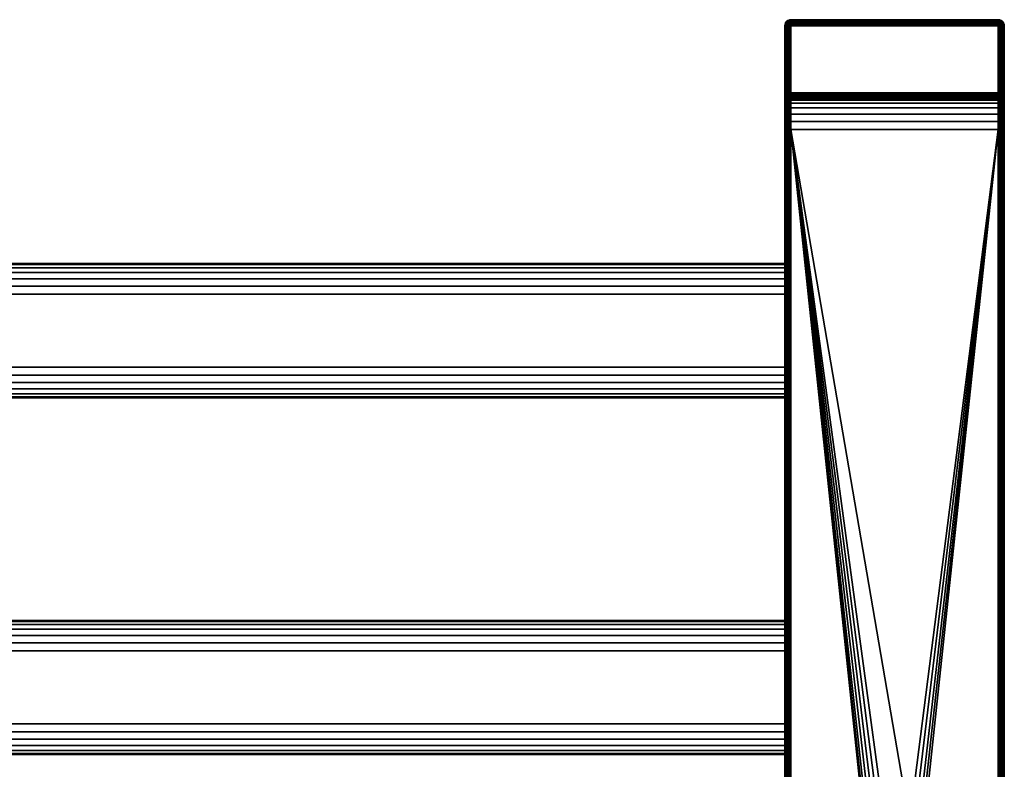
# Model space of a CAD drawing. Header units: millimetres. Extents: x -18 to 628, y -243 to 0.
# Tile 10 of 10: x 466 to 628, y -123 to 0. Entities that reach past the tile are written whole.
import ezdxf

# ---------------------------------------------------------------- set-up
doc = ezdxf.new("R2010")
doc.units = ezdxf.units.MM
doc.layers.add('P-SANR-FIXT', color=6, linetype='Continuous', lineweight=30)

# ---------------------------------------------------------------- blocks, each defined once
blk = doc.blocks.new('FamilyGeomCombination_347448-_3D_')
at = {"layer": 'P-SANR-FIXT'}
mesh = blk.add_polyface(dxfattribs=at)
corners = [(593, 0, 1100), (627, 0, 1100), (627, 0, 1051), (593, 0, 1051)]
mesh.append_faces([[corners[k] for k in face] for face in [(0, 1, 2, 3)]])
mesh = blk.add_polyface(dxfattribs=at)
corners = [(593, -236.5, 1100), (627, -236.5, 1100), (627, 0, 1100), (593, 0, 1100)]
mesh.append_faces([[corners[k] for k in face] for face in [(0, 1, 2, 3)]])
mesh = blk.add_polyface(dxfattribs=at)
corners = [(628, -1, 1051), (627.97, -0.74, 1051), (627.87, -0.5, 1051), (627.71, -0.29, 1051), (627.5, -0.13, 1051), (627.26, -0.03, 1051), (627, 0, 1051), (627, 0, 1100), (627.26, -0.03, 1099.97), (627.5, -0.13, 1099.87), (627.71, -0.29, 1099.71), (627.87, -0.5, 1099.5), (627.97, -0.74, 1099.26), (628, -1, 1099)]
mesh.append_faces([[corners[k] for k in face] for face in [(8, 5, 6, 7)]], dxfattribs={"vtx0": -1})
mesh.append_faces([[corners[k] for k in face] for face in [(12, 1, 2, 11), (11, 2, 3, 10), (9, 4, 5, 8), (4, 9, 10, 3)]], dxfattribs={"vtx0": -1, "vtx2": -1})
mesh.append_faces([[corners[k] for k in face] for face in [(13, 0, 1, 12)]], dxfattribs={"vtx2": -1})
mesh = blk.add_polyface(dxfattribs=at)
corners = [(593, 0, 1051), (592.74, -0.03, 1051), (592.5, -0.13, 1051), (592.29, -0.29, 1051), (592.13, -0.5, 1051), (592.03, -0.74, 1051), (592, -1, 1051), (592, -1, 1099), (592.03, -0.74, 1099.26), (592.13, -0.5, 1099.5), (592.29, -0.29, 1099.71), (592.5, -0.13, 1099.87), (592.74, -0.03, 1099.97), (593, 0, 1100)]
mesh.append_faces([[corners[k] for k in face] for face in [(8, 9, 4, 5), (3, 4, 9, 10), (11, 12, 1, 2), (2, 3, 10, 11)]], dxfattribs={"vtx1": -1, "vtx3": -1})
mesh.append_faces([[corners[k] for k in face] for face in [(5, 6, 7, 8), (12, 13, 0, 1)]], dxfattribs={"vtx3": -1})
mesh = blk.add_polyface(dxfattribs=at)
corners = [(593, 0, 1100), (592.74, -0.03, 1099.97), (592.5, -0.13, 1099.87), (592.29, -0.29, 1099.71), (592.13, -0.5, 1099.5), (592.03, -0.74, 1099.26), (592, -1, 1099), (592, -225, 1099), (592, -236, 1099), (592, -236.5, 1099), (592.03, -236.5, 1099.26), (592.13, -236.5, 1099.5), (592.29, -236.5, 1099.71), (592.5, -236.5, 1099.87), (592.74, -236.5, 1099.97), (593, -236.5, 1100)]
mesh.append_faces([[corners[k] for k in face] for face in [(1, 14, 15, 0)]], dxfattribs={"vtx0": -1})
mesh.append_faces([[corners[k] for k in face] for face in [(5, 10, 11, 4), (4, 11, 12, 3), (3, 12, 13, 2), (2, 13, 14, 1)]], dxfattribs={"vtx0": -1, "vtx2": -1})
mesh.append_faces([[corners[k] for k in face] for face in [(8, 9, 10, 7)]], dxfattribs={"vtx2": -1})
mesh.append_faces([[corners[k] for k in face] for face in [(5, 6, 7, 10)]], dxfattribs={"vtx2": -1, "vtx3": -1})
mesh = blk.add_polyface(dxfattribs=at)
corners = [(592, -1, 1099), (592, -1, 1051), (592, -12, 1051), (592, -12, 1082), (592, -12.2, 1083.55), (592, -12.8, 1085), (592, -13.76, 1086.24), (592, -15, 1087.2), (592, -16.45, 1087.8), (592, -18, 1088), (592, -225, 1088), (592, -236, 1088), (592, -236.5, 1088), (592, -237.92, 1088.19), (592, -239.25, 1088.74), (592, -240.39, 1089.61), (592, -241.26, 1090.75), (592, -241.81, 1092.08), (592, -242, 1093.5), (592, -241.81, 1094.92), (592, -241.26, 1096.25), (592, -240.39, 1097.39), (592, -239.25, 1098.26), (592, -237.92, 1098.81), (592, -236.5, 1099), (592, -236, 1099), (592, -225, 1099), (592, -236.5, 1098.5), (592, -237.79, 1098.33), (592, -239, 1097.83), (592, -240.04, 1097.04), (592, -240.83, 1096), (592, -241.33, 1094.79), (592, -241.5, 1093.5), (592, -241.33, 1092.21), (592, -240.83, 1091), (592, -240.04, 1089.96), (592, -239, 1089.17), (592, -237.79, 1088.67), (592, -236.5, 1088.5), (592, -224.5, 1088.5), (592, -223.21, 1088.67), (592, -222, 1089.17), (592, -220.96, 1089.96), (592, -220.17, 1091), (592, -219.67, 1092.21), (592, -219.5, 1093.5), (592, -219.67, 1094.79), (592, -220.17, 1096), (592, -220.96, 1097.04), (592, -222, 1097.83), (592, -223.21, 1098.33), (592, -224.5, 1098.5), (592, -176.5, 1098.5), (592, -177.79, 1098.33), (592, -179, 1097.83), (592, -180.04, 1097.04), (592, -180.83, 1096), (592, -181.33, 1094.79), (592, -181.5, 1093.5), (592, -181.33, 1092.21), (592, -180.83, 1091), (592, -180.04, 1089.96), (592, -179, 1089.17), (592, -177.79, 1088.67), (592, -176.5, 1088.5), (592, -164.5, 1088.5), (592, -163.21, 1088.67), (592, -162, 1089.17), (592, -160.96, 1089.96), (592, -160.17, 1091), (592, -159.67, 1092.21), (592, -159.5, 1093.5), (592, -159.67, 1094.79), (592, -160.17, 1096), (592, -160.96, 1097.04), (592, -162, 1097.83), (592, -163.21, 1098.33), (592, -164.5, 1098.5), (592, -146, 1098.5), (592, -147.29, 1098.33), (592, -148.5, 1097.83), (592, -149.54, 1097.04), (592, -150.33, 1096), (592, -150.83, 1094.79), (592, -151, 1093.5), (592, -150.83, 1092.21), (592, -150.33, 1091), (592, -149.54, 1089.96), (592, -148.5, 1089.17), (592, -147.29, 1088.67), (592, -146, 1088.5), (592, -134, 1088.5), (592, -132.71, 1088.67), (592, -131.5, 1089.17), (592, -130.46, 1089.96), (592, -129.67, 1091), (592, -129.17, 1092.21), (592, -129, 1093.5), (592, -129.17, 1094.79), (592, -129.67, 1096), (592, -130.46, 1097.04), (592, -131.5, 1097.83), (592, -132.71, 1098.33), (592, -134, 1098.5), (592, -57, 1098.5), (592, -58.29, 1098.33), (592, -59.5, 1097.83), (592, -60.54, 1097.04), (592, -61.33, 1096), (592, -61.83, 1094.79), (592, -62, 1093.5), (592, -61.83, 1092.21), (592, -61.33, 1091), (592, -60.54, 1089.96), (592, -59.5, 1089.17), (592, -58.29, 1088.67), (592, -57, 1088.5), (592, -45, 1088.5), (592, -43.71, 1088.67), (592, -42.5, 1089.17), (592, -41.46, 1089.96), (592, -40.67, 1091), (592, -40.17, 1092.21), (592, -40, 1093.5), (592, -40.17, 1094.79), (592, -40.67, 1096), (592, -41.46, 1097.04), (592, -42.5, 1097.83), (592, -43.71, 1098.33), (592, -45, 1098.5), (592, -115.5, 1098.5), (592, -116.79, 1098.33), (592, -118, 1097.83), (592, -119.04, 1097.04), (592, -119.83, 1096), (592, -120.33, 1094.79), (592, -120.5, 1093.5), (592, -120.33, 1092.21), (592, -119.83, 1091), (592, -119.04, 1089.96), (592, -118, 1089.17), (592, -116.79, 1088.67), (592, -115.5, 1088.5), (592, -103.5, 1088.5), (592, -102.21, 1088.67), (592, -101, 1089.17), (592, -99.96, 1089.96), (592, -99.17, 1091), (592, -98.67, 1092.21), (592, -98.5, 1093.5), (592, -98.67, 1094.79), (592, -99.17, 1096), (592, -99.96, 1097.04), (592, -101, 1097.83), (592, -102.21, 1098.33), (592, -103.5, 1098.5)]
mesh.append_faces([[corners[k] for k in face] for face in [(129, 0, 128), (108, 154, 107), (112, 150, 111), (153, 109, 152), (52, 26, 51), (78, 79, 77), (48, 57, 47), (122, 9, 121), (6, 0, 5), (146, 116, 145)]], dxfattribs={"vtx0": -1, "vtx1": -1})
mesh.append_faces([[corners[k] for k in face] for face in [(10, 92, 143)]], dxfattribs={"vtx0": -1, "vtx1": -1, "vtx2": -1})
mesh.append_faces([[corners[k] for k in face] for face in [(9, 144, 117, 118)]], dxfattribs={"vtx0": -1, "vtx1": -1, "vtx3": -1})
mesh.append_faces([[corners[k] for k in face] for face in [(0, 129, 130), (107, 154, 155, 106), (156, 105, 106, 155), (77, 79, 80, 76), (0, 156, 131), (76, 80, 81, 75), (26, 104, 79), (9, 125, 126), (9, 126, 127), (111, 150, 151, 110), (152, 109, 110, 151), (74, 82, 83, 73), (75, 81, 82, 74), (28, 23, 24, 27), (29, 22, 23, 28), (30, 21, 22, 29), (21, 30, 31, 20), (47, 57, 58, 46), (59, 45, 46, 58), (32, 19, 20, 31), (138, 96, 97, 137), (137, 97, 98, 136), (139, 95, 96, 138), (95, 139, 140, 94), (9, 123, 124), (9, 118, 119), (141, 93, 94, 140), (93, 141, 142), (0, 8, 9), (60, 44, 45, 59), (44, 60, 61, 43), (43, 61, 62), (67, 90, 91, 66), (40, 10, 11, 39), (10, 40, 41), (39, 11, 12), (10, 65, 66)]], dxfattribs={"vtx0": -1, "vtx2": -1})
mesh.append_faces([[corners[k] for k in face] for face in [(0, 130, 105, 156), (26, 53, 54, 51)]], dxfattribs={"vtx0": -1, "vtx2": -1, "vtx3": -1})
mesh.append_faces([[corners[k] for k in face] for face in [(124, 125, 9), (98, 99, 136), (25, 26, 27, 24), (83, 84, 73), (122, 123, 9), (120, 121, 9), (6, 7, 0), (7, 8, 0), (4, 5, 0), (119, 120, 9), (52, 27, 26)]], dxfattribs={"vtx1": -1, "vtx2": -1})
mesh.append_faces([[corners[k] for k in face] for face in [(127, 128, 0, 9), (26, 0, 131, 104), (78, 53, 26, 79), (91, 92, 10, 66), (64, 65, 10, 41)]], dxfattribs={"vtx1": -1, "vtx2": -1, "vtx3": -1})
mesh.append_faces([[corners[k] for k in face] for face in [(103, 104, 131, 132), (132, 133, 102, 103), (101, 102, 133, 134), (108, 109, 153, 154), (100, 101, 134, 135), (99, 100, 135, 136), (54, 55, 50, 51), (49, 50, 55, 56), (56, 57, 48, 49), (84, 85, 72, 73), (32, 33, 18, 19), (17, 18, 33, 34), (71, 72, 85, 86), (112, 113, 149, 150), (113, 114, 148, 149), (114, 115, 147, 148), (146, 147, 115, 116), (3, 4, 0, 1), (116, 117, 144, 145), (143, 144, 9, 10), (142, 143, 92, 93), (70, 71, 86, 87), (87, 88, 69, 70), (62, 63, 42, 43), (15, 16, 35, 36), (16, 17, 34, 35), (14, 15, 36, 37), (68, 69, 88, 89), (89, 90, 67, 68), (13, 14, 37, 38), (38, 39, 12, 13), (63, 64, 41, 42)]], dxfattribs={"vtx1": -1, "vtx3": -1})
mesh.append_faces([[corners[k] for k in face] for face in [(1, 2, 3)]], dxfattribs={"vtx2": -1})
mesh = blk.add_polyface(dxfattribs=at)
corners = [(592, -1, 1051), (592.03, -1, 1050.74), (592.13, -1, 1050.5), (592.29, -1, 1050.29), (592.5, -1, 1050.13), (592.74, -1, 1050.03), (593, -1, 1050), (593, -12, 1050), (592.74, -12, 1050.03), (592.5, -12, 1050.13), (592.29, -12, 1050.29), (592.13, -12, 1050.5), (592.03, -12, 1050.74), (592, -12, 1051)]
mesh.append_faces([[corners[k] for k in face] for face in [(0, 1, 12, 13), (7, 8, 5, 6)]], dxfattribs={"vtx1": -1})
mesh.append_faces([[corners[k] for k in face] for face in [(1, 2, 11, 12), (10, 11, 2, 3), (3, 4, 9, 10), (4, 5, 8, 9)]], dxfattribs={"vtx1": -1, "vtx3": -1})
mesh = blk.add_polyface(dxfattribs=at)
corners = [(593, -1, 1050), (593, -0.74, 1050.03), (593, -0.5, 1050.13), (593, -0.29, 1050.29), (593, -0.13, 1050.5), (593, -0.03, 1050.74), (593, 0, 1051), (627, 0, 1051), (627, -0.03, 1050.74), (627, -0.13, 1050.5), (627, -0.29, 1050.29), (627, -0.5, 1050.13), (627, -0.74, 1050.03), (627, -1, 1050)]
mesh.append_faces([[corners[k] for k in face] for face in [(8, 5, 6, 7)]], dxfattribs={"vtx0": -1})
mesh.append_faces([[corners[k] for k in face] for face in [(12, 1, 2, 11), (11, 2, 3, 10), (9, 4, 5, 8), (4, 9, 10, 3)]], dxfattribs={"vtx0": -1, "vtx2": -1})
mesh.append_faces([[corners[k] for k in face] for face in [(13, 0, 1, 12)]], dxfattribs={"vtx2": -1})
mesh = blk.add_polyface(dxfattribs=at)
corners = [(593, -1, 1050), (627, -1, 1050), (627, -12, 1050), (593, -12, 1050)]
mesh.append_faces([[corners[k] for k in face] for face in [(0, 1, 2, 3)]])
mesh = blk.add_polyface(dxfattribs=at)
corners = [(628, -1, 1099), (627.97, -0.74, 1099.26), (627.87, -0.5, 1099.5), (627.71, -0.29, 1099.71), (627.5, -0.13, 1099.87), (627.26, -0.03, 1099.97), (627, 0, 1100), (627, -236.5, 1100), (627.26, -236.5, 1099.97), (627.5, -236.5, 1099.87), (627.71, -236.5, 1099.71), (627.87, -236.5, 1099.5), (627.97, -236.5, 1099.26), (628, -236.5, 1099)]
mesh.append_faces([[corners[k] for k in face] for face in [(1, 2, 11, 12), (10, 11, 2, 3), (4, 5, 8, 9), (9, 10, 3, 4)]], dxfattribs={"vtx1": -1, "vtx3": -1})
mesh.append_faces([[corners[k] for k in face] for face in [(12, 13, 0, 1), (5, 6, 7, 8)]], dxfattribs={"vtx3": -1})
mesh = blk.add_polyface(dxfattribs=at)
corners = [(628, -12, 1051), (627.97, -12, 1050.74), (627.87, -12, 1050.5), (627.71, -12, 1050.29), (627.5, -12, 1050.13), (627.26, -12, 1050.03), (627, -12, 1050), (627, -1, 1050), (627.26, -1, 1050.03), (627.5, -1, 1050.13), (627.71, -1, 1050.29), (627.87, -1, 1050.5), (627.97, -1, 1050.74), (628, -1, 1051)]
mesh.append_faces([[corners[k] for k in face] for face in [(0, 1, 12, 13), (7, 8, 5, 6)]], dxfattribs={"vtx1": -1})
mesh.append_faces([[corners[k] for k in face] for face in [(1, 2, 11, 12), (10, 11, 2, 3), (3, 4, 9, 10), (4, 5, 8, 9)]], dxfattribs={"vtx1": -1, "vtx3": -1})
mesh = blk.add_polyface(dxfattribs=at)
corners = [(628, -236.5, 1088), (628, -18, 1088), (628, -16.45, 1087.8), (628, -15, 1087.2), (628, -13.76, 1086.24), (628, -12.8, 1085), (628, -12.2, 1083.55), (628, -12, 1082), (628, -12, 1051), (628, -1, 1051), (628, -1, 1099), (628, -236.5, 1099), (628, -237.92, 1098.81), (628, -239.25, 1098.26), (628, -240.39, 1097.39), (628, -241.26, 1096.25), (628, -241.81, 1094.92), (628, -242, 1093.5), (628, -241.81, 1092.08), (628, -241.26, 1090.75), (628, -240.39, 1089.61), (628, -239.25, 1088.74), (628, -237.92, 1088.19)]
mesh.append_faces([[corners[k] for k in face] for face in [(5, 10, 4)]], dxfattribs={"vtx0": -1, "vtx1": -1})
mesh.append_faces([[corners[k] for k in face] for face in [(10, 6, 7)]], dxfattribs={"vtx0": -1, "vtx2": -1})
mesh.append_faces([[corners[k] for k in face] for face in [(11, 22, 0, 1)]], dxfattribs={"vtx0": -1, "vtx3": -1})
mesh.append_faces([[corners[k] for k in face] for face in [(17, 18, 15, 16)]], dxfattribs={"vtx1": -1})
mesh.append_faces([[corners[k] for k in face] for face in [(5, 6, 10), (3, 4, 10), (2, 3, 10)]], dxfattribs={"vtx1": -1, "vtx2": -1})
mesh.append_faces([[corners[k] for k in face] for face in [(1, 2, 10, 11), (12, 13, 20, 21), (19, 20, 13, 14), (11, 12, 21, 22), (18, 19, 14, 15)]], dxfattribs={"vtx1": -1, "vtx3": -1})
mesh.append_faces([[corners[k] for k in face] for face in [(7, 8, 9, 10)]], dxfattribs={"vtx3": -1})
mesh = blk.add_polyface(dxfattribs=at)
corners = [(592, -12, 1051), (592.03, -12.26, 1051), (592.13, -12.5, 1051), (592.29, -12.71, 1051), (592.5, -12.87, 1051), (592.74, -12.97, 1051), (593, -13, 1051), (593, -13, 1082), (592.74, -12.97, 1082), (592.5, -12.87, 1082), (592.29, -12.71, 1082), (592.13, -12.5, 1082), (592.03, -12.26, 1082), (592, -12, 1082)]
mesh.append_faces([[corners[k] for k in face] for face in [(8, 5, 6, 7)]], dxfattribs={"vtx0": -1})
mesh.append_faces([[corners[k] for k in face] for face in [(3, 10, 11, 2), (9, 4, 5, 8)]], dxfattribs={"vtx0": -1, "vtx2": -1})
mesh.append_faces([[corners[k] for k in face] for face in [(0, 1, 12, 13)]], dxfattribs={"vtx1": -1})
mesh.append_faces([[corners[k] for k in face] for face in [(1, 2, 11, 12), (9, 10, 3, 4)]], dxfattribs={"vtx1": -1, "vtx3": -1})
mesh = blk.add_polyface(dxfattribs=at)
corners = [(592, -12, 1082), (592.03, -12.26, 1082), (592.13, -12.5, 1082), (592.29, -12.71, 1082), (592.5, -12.87, 1082), (592.74, -12.97, 1082), (593, -13, 1082), (593, -13.17, 1083.29), (593, -13.67, 1084.5), (593, -14.46, 1085.54), (593, -15.5, 1086.33), (593, -16.71, 1086.83), (593, -18, 1087), (592.74, -18, 1087.03), (592.5, -18, 1087.13), (592.29, -18, 1087.29), (592.13, -18, 1087.5), (592.03, -18, 1087.74), (592, -18, 1088), (592, -16.45, 1087.8), (592, -15, 1087.2), (592, -13.76, 1086.24), (592, -12.8, 1085), (592, -12.2, 1083.55), (592.21, -14.19, 1085.81), (592.56, -14.89, 1086.05)]
mesh.append_faces([[corners[k] for k in face] for face in [(22, 24, 21), (14, 25, 13), (11, 25, 10)]], dxfattribs={"vtx0": -1, "vtx1": -1})
mesh.append_faces([[corners[k] for k in face] for face in [(24, 22, 1), (25, 24, 4), (24, 25, 15), (11, 13, 25), (5, 8, 25), (20, 24, 17)]], dxfattribs={"vtx0": -1, "vtx1": -1, "vtx2": -1})
mesh.append_faces([[corners[k] for k in face] for face in [(1, 22, 23), (24, 1, 2), (25, 4, 5), (5, 7, 8), (24, 15, 16), (24, 20, 21), (17, 19, 20), (24, 16, 17), (24, 2, 3), (25, 14, 15), (25, 9, 10)]], dxfattribs={"vtx0": -1, "vtx2": -1})
mesh.append_faces([[corners[k] for k in face] for face in [(18, 19, 17)]], dxfattribs={"vtx1": -1})
mesh.append_faces([[corners[k] for k in face] for face in [(3, 4, 24), (8, 9, 25)]], dxfattribs={"vtx1": -1, "vtx2": -1})
mesh.append_faces([[corners[k] for k in face] for face in [(23, 0, 1), (5, 6, 7), (11, 12, 13)]], dxfattribs={"vtx2": -1})
mesh = blk.add_polyface(dxfattribs=at)
corners = [(593, -13, 1051), (593, -12.97, 1050.74), (593, -12.87, 1050.5), (593, -12.71, 1050.29), (593, -12.5, 1050.13), (593, -12.26, 1050.03), (593, -12, 1050), (627, -12, 1050), (627, -12.26, 1050.03), (627, -12.5, 1050.13), (627, -12.71, 1050.29), (627, -12.87, 1050.5), (627, -12.97, 1050.74), (627, -13, 1051)]
mesh.append_faces([[corners[k] for k in face] for face in [(8, 5, 6, 7)]], dxfattribs={"vtx0": -1})
mesh.append_faces([[corners[k] for k in face] for face in [(12, 1, 2, 11), (11, 2, 3, 10), (9, 4, 5, 8), (4, 9, 10, 3)]], dxfattribs={"vtx0": -1, "vtx2": -1})
mesh.append_faces([[corners[k] for k in face] for face in [(12, 13, 0, 1)]], dxfattribs={"vtx3": -1})
mesh = blk.add_polyface(dxfattribs=at)
corners = [(628, -18, 1088), (627.97, -18, 1087.74), (627.87, -18, 1087.5), (627.71, -18, 1087.29), (627.5, -18, 1087.13), (627.26, -18, 1087.03), (627, -18, 1087), (627, -16.71, 1086.83), (627, -15.5, 1086.33), (627, -14.46, 1085.54), (627, -13.67, 1084.5), (627, -13.17, 1083.29), (627, -13, 1082), (627.26, -12.97, 1082), (627.5, -12.87, 1082), (627.71, -12.71, 1082), (627.87, -12.5, 1082), (627.97, -12.26, 1082), (628, -12, 1082), (628, -12.2, 1083.55), (628, -12.8, 1085), (628, -13.76, 1086.24), (628, -15, 1087.2), (628, -16.45, 1087.8), (627.79, -14.19, 1085.81), (627.44, -13.95, 1085.11)]
mesh.append_faces([[corners[k] for k in face] for face in [(22, 24, 21), (23, 1, 22), (16, 24, 15), (15, 25, 14), (14, 25, 13), (11, 25, 10)]], dxfattribs={"vtx0": -1, "vtx1": -1})
mesh.append_faces([[corners[k] for k in face] for face in [(22, 1, 24), (25, 24, 4), (11, 13, 25), (5, 8, 25), (24, 25, 15), (20, 24, 17)]], dxfattribs={"vtx0": -1, "vtx1": -1, "vtx2": -1})
mesh.append_faces([[corners[k] for k in face] for face in [(24, 2, 3), (25, 4, 5), (5, 7, 8), (24, 1, 2), (24, 20, 21), (25, 9, 10)]], dxfattribs={"vtx0": -1, "vtx2": -1})
mesh.append_faces([[corners[k] for k in face] for face in [(0, 1, 23), (18, 19, 17)]], dxfattribs={"vtx1": -1})
mesh.append_faces([[corners[k] for k in face] for face in [(3, 4, 24), (19, 20, 17), (16, 17, 24), (8, 9, 25)]], dxfattribs={"vtx1": -1, "vtx2": -1})
mesh.append_faces([[corners[k] for k in face] for face in [(5, 6, 7), (11, 12, 13)]], dxfattribs={"vtx2": -1})
mesh = blk.add_polyface(dxfattribs=at)
corners = [(628, -12, 1082), (627.97, -12.26, 1082), (627.87, -12.5, 1082), (627.71, -12.71, 1082), (627.5, -12.87, 1082), (627.26, -12.97, 1082), (627, -13, 1082), (627, -13, 1051), (627.26, -12.97, 1051), (627.5, -12.87, 1051), (627.71, -12.71, 1051), (627.87, -12.5, 1051), (627.97, -12.26, 1051), (628, -12, 1051)]
mesh.append_faces([[corners[k] for k in face] for face in [(8, 5, 6, 7)]], dxfattribs={"vtx0": -1})
mesh.append_faces([[corners[k] for k in face] for face in [(12, 1, 2, 11), (11, 2, 3, 10), (9, 4, 5, 8), (4, 9, 10, 3)]], dxfattribs={"vtx0": -1, "vtx2": -1})
mesh.append_faces([[corners[k] for k in face] for face in [(12, 13, 0, 1)]], dxfattribs={"vtx3": -1})
mesh = blk.add_polyface(dxfattribs=at)
corners = [(593, -18, 1087), (593, -16.71, 1086.83), (593, -15.5, 1086.33), (593, -14.46, 1085.54), (593, -13.67, 1084.5), (593, -13.17, 1083.29), (593, -13, 1082), (627, -13, 1082), (627, -13.17, 1083.29), (627, -13.67, 1084.5), (627, -14.46, 1085.54), (627, -15.5, 1086.33), (627, -16.71, 1086.83), (627, -18, 1087)]
mesh.append_faces([[corners[k] for k in face] for face in [(7, 8, 5, 6)]], dxfattribs={"vtx1": -1})
mesh.append_faces([[corners[k] for k in face] for face in [(11, 12, 1, 2), (2, 3, 10, 11), (8, 9, 4, 5), (3, 4, 9, 10)]], dxfattribs={"vtx1": -1, "vtx3": -1})
mesh.append_faces([[corners[k] for k in face] for face in [(12, 13, 0, 1)]], dxfattribs={"vtx3": -1})
mesh = blk.add_polyface(dxfattribs=at)
corners = [(593, -13, 1051), (627, -13, 1051), (627, -13, 1082), (593, -13, 1082)]
mesh.append_faces([[corners[k] for k in face] for face in [(0, 1, 2, 3)]])
mesh = blk.add_polyface(dxfattribs=at)
corners = [(592, -18, 1088), (592.03, -18, 1087.74), (592.13, -18, 1087.5), (592.29, -18, 1087.29), (592.5, -18, 1087.13), (592.74, -18, 1087.03), (593, -18, 1087), (593, -236.5, 1087), (592.74, -236.5, 1087.03), (592.5, -236.5, 1087.13), (592.29, -236.5, 1087.29), (592.13, -236.5, 1087.5), (592.03, -236.5, 1087.74), (592, -236.5, 1088), (592, -236, 1088), (592, -225, 1088)]
mesh.append_faces([[corners[k] for k in face] for face in [(8, 5, 6, 7)]], dxfattribs={"vtx0": -1})
mesh.append_faces([[corners[k] for k in face] for face in [(12, 1, 2, 11), (11, 2, 3, 10), (10, 3, 4, 9), (9, 4, 5, 8)]], dxfattribs={"vtx0": -1, "vtx2": -1})
mesh.append_faces([[corners[k] for k in face] for face in [(15, 0, 1, 12)]], dxfattribs={"vtx2": -1, "vtx3": -1})
mesh.append_faces([[corners[k] for k in face] for face in [(12, 13, 14, 15)]], dxfattribs={"vtx3": -1})
mesh = blk.add_polyface(dxfattribs=at)
corners = [(593, -236.5, 1087), (593, -18, 1087), (627, -18, 1087), (627, -236.5, 1087), (608, -151, 1087), (612, -151, 1087), (612.78, -150.9, 1087), (613.5, -150.6, 1087), (614.12, -150.12, 1087), (614.6, -149.5, 1087), (614.9, -148.78, 1087), (615, -148, 1087), (615, -132, 1087), (614.9, -131.22, 1087), (614.6, -130.5, 1087), (614.12, -129.88, 1087), (613.5, -129.4, 1087), (612.78, -129.1, 1087), (612, -129, 1087), (608, -129, 1087), (607.22, -129.1, 1087), (606.5, -129.4, 1087), (605.88, -129.88, 1087), (605.4, -130.5, 1087), (605.1, -131.22, 1087), (605, -132, 1087), (605, -148, 1087), (605.1, -148.78, 1087), (605.4, -149.5, 1087), (605.88, -150.12, 1087), (606.5, -150.6, 1087), (607.22, -150.9, 1087)]
mesh.append_faces([[corners[k] for k in face] for face in [(9, 3, 8), (14, 2, 13), (31, 0, 30), (28, 0, 27), (21, 1, 20), (23, 1, 22), (19, 1, 18)]], dxfattribs={"vtx0": -1, "vtx1": -1})
mesh.append_faces([[corners[k] for k in face] for face in [(3, 9, 10), (3, 11, 12), (2, 14, 15), (2, 17, 18, 1), (0, 28, 29), (1, 23, 24)]], dxfattribs={"vtx0": -1, "vtx2": -1})
mesh.append_faces([[corners[k] for k in face] for face in [(10, 11, 3), (5, 6, 3), (7, 8, 3), (6, 7, 3), (15, 16, 2), (16, 17, 2), (31, 4, 0), (29, 30, 0), (26, 27, 0), (21, 22, 1), (19, 20, 1), (24, 25, 1)]], dxfattribs={"vtx1": -1, "vtx2": -1})
mesh.append_faces([[corners[k] for k in face] for face in [(4, 5, 3, 0), (12, 13, 2, 3), (25, 26, 0, 1)]], dxfattribs={"vtx1": -1, "vtx3": -1})
mesh = blk.add_polyface(dxfattribs=at)
corners = [(627, -18, 1087), (627.26, -18, 1087.03), (627.5, -18, 1087.13), (627.71, -18, 1087.29), (627.87, -18, 1087.5), (627.97, -18, 1087.74), (628, -18, 1088), (628, -236.5, 1088), (627.97, -236.5, 1087.74), (627.87, -236.5, 1087.5), (627.71, -236.5, 1087.29), (627.5, -236.5, 1087.13), (627.26, -236.5, 1087.03), (627, -236.5, 1087)]
mesh.append_faces([[corners[k] for k in face] for face in [(1, 12, 13, 0)]], dxfattribs={"vtx0": -1})
mesh.append_faces([[corners[k] for k in face] for face in [(5, 8, 9, 4), (4, 9, 10, 3), (2, 11, 12, 1), (11, 2, 3, 10)]], dxfattribs={"vtx0": -1, "vtx2": -1})
mesh.append_faces([[corners[k] for k in face] for face in [(5, 6, 7, 8)]], dxfattribs={"vtx3": -1})
mesh = blk.add_polyface(dxfattribs=at)
corners = [(592, -45, 1088.5), (18, -45, 1088.5), (18, -43.71, 1088.67), (18, -42.5, 1089.17), (18, -41.46, 1089.96), (18, -40.67, 1091), (18, -40.17, 1092.21), (18, -40, 1093.5), (18, -40.17, 1094.79), (18, -40.67, 1096), (18, -41.46, 1097.04), (18, -42.5, 1097.83), (18, -43.71, 1098.33), (18, -45, 1098.5), (592, -45, 1098.5), (592, -43.71, 1098.33), (592, -42.5, 1097.83), (592, -41.46, 1097.04), (592, -40.67, 1096), (592, -40.17, 1094.79), (592, -40, 1093.5), (592, -40.17, 1092.21), (592, -40.67, 1091), (592, -41.46, 1089.96), (592, -42.5, 1089.17), (592, -43.71, 1088.67)]
mesh.append_faces([[corners[k] for k in face] for face in [(15, 12, 13, 14)]], dxfattribs={"vtx0": -1})
mesh.append_faces([[corners[k] for k in face] for face in [(25, 2, 3, 24), (24, 3, 4, 23), (22, 5, 6, 21), (23, 4, 5, 22), (21, 6, 7, 20), (19, 8, 9, 18), (18, 9, 10, 17), (16, 11, 12, 15), (17, 10, 11, 16), (8, 19, 20, 7)]], dxfattribs={"vtx0": -1, "vtx2": -1})
mesh.append_faces([[corners[k] for k in face] for face in [(0, 1, 2, 25)]], dxfattribs={"vtx2": -1})
mesh = blk.add_polyface(dxfattribs=at)
corners = [(18, -57, 1088.5), (18, -45, 1088.5), (592, -45, 1088.5), (592, -57, 1088.5)]
mesh.append_faces([[corners[k] for k in face] for face in [(0, 1, 2, 3)]])
mesh = blk.add_polyface(dxfattribs=at)
corners = [(592, -57, 1098.5), (592, -45, 1098.5), (18, -45, 1098.5), (18, -57, 1098.5)]
mesh.append_faces([[corners[k] for k in face] for face in [(0, 1, 2, 3)]])
mesh = blk.add_polyface(dxfattribs=at)
corners = [(592, -57, 1098.5), (18, -57, 1098.5), (18, -58.29, 1098.33), (18, -59.5, 1097.83), (18, -60.54, 1097.04), (18, -61.33, 1096), (18, -61.83, 1094.79), (18, -62, 1093.5), (18, -61.83, 1092.21), (18, -61.33, 1091), (18, -60.54, 1089.96), (18, -59.5, 1089.17), (18, -58.29, 1088.67), (18, -57, 1088.5), (592, -57, 1088.5), (592, -58.29, 1088.67), (592, -59.5, 1089.17), (592, -60.54, 1089.96), (592, -61.33, 1091), (592, -61.83, 1092.21), (592, -62, 1093.5), (592, -61.83, 1094.79), (592, -61.33, 1096), (592, -60.54, 1097.04), (592, -59.5, 1097.83), (592, -58.29, 1098.33)]
mesh.append_faces([[corners[k] for k in face] for face in [(15, 12, 13, 14)]], dxfattribs={"vtx0": -1})
mesh.append_faces([[corners[k] for k in face] for face in [(25, 2, 3, 24), (24, 3, 4, 23), (22, 5, 6, 21), (23, 4, 5, 22), (21, 6, 7, 20), (19, 8, 9, 18), (18, 9, 10, 17), (16, 11, 12, 15), (17, 10, 11, 16), (8, 19, 20, 7)]], dxfattribs={"vtx0": -1, "vtx2": -1})
mesh.append_faces([[corners[k] for k in face] for face in [(0, 1, 2, 25)]], dxfattribs={"vtx2": -1})
mesh = blk.add_polyface(dxfattribs=at)
corners = [(592, -103.5, 1088.5), (18, -103.5, 1088.5), (18, -102.21, 1088.67), (18, -101, 1089.17), (18, -99.96, 1089.96), (18, -99.17, 1091), (18, -98.67, 1092.21), (18, -98.5, 1093.5), (18, -98.67, 1094.79), (18, -99.17, 1096), (18, -99.96, 1097.04), (18, -101, 1097.83), (18, -102.21, 1098.33), (18, -103.5, 1098.5), (592, -103.5, 1098.5), (592, -102.21, 1098.33), (592, -101, 1097.83), (592, -99.96, 1097.04), (592, -99.17, 1096), (592, -98.67, 1094.79), (592, -98.5, 1093.5), (592, -98.67, 1092.21), (592, -99.17, 1091), (592, -99.96, 1089.96), (592, -101, 1089.17), (592, -102.21, 1088.67)]
mesh.append_faces([[corners[k] for k in face] for face in [(15, 12, 13, 14)]], dxfattribs={"vtx0": -1})
mesh.append_faces([[corners[k] for k in face] for face in [(25, 2, 3, 24), (24, 3, 4, 23), (22, 5, 6, 21), (23, 4, 5, 22), (21, 6, 7, 20), (19, 8, 9, 18), (18, 9, 10, 17), (16, 11, 12, 15), (17, 10, 11, 16), (8, 19, 20, 7)]], dxfattribs={"vtx0": -1, "vtx2": -1})
mesh.append_faces([[corners[k] for k in face] for face in [(0, 1, 2, 25)]], dxfattribs={"vtx2": -1})
mesh = blk.add_polyface(dxfattribs=at)
corners = [(18, -115.5, 1088.5), (18, -103.5, 1088.5), (592, -103.5, 1088.5), (592, -115.5, 1088.5)]
mesh.append_faces([[corners[k] for k in face] for face in [(0, 1, 2, 3)]])
mesh = blk.add_polyface(dxfattribs=at)
corners = [(592, -115.5, 1098.5), (592, -103.5, 1098.5), (18, -103.5, 1098.5), (18, -115.5, 1098.5)]
mesh.append_faces([[corners[k] for k in face] for face in [(0, 1, 2, 3)]])
mesh = blk.add_polyface(dxfattribs=at)
corners = [(592, -115.5, 1098.5), (18, -115.5, 1098.5), (18, -116.79, 1098.33), (18, -118, 1097.83), (18, -119.04, 1097.04), (18, -119.83, 1096), (18, -120.33, 1094.79), (18, -120.5, 1093.5), (18, -120.33, 1092.21), (18, -119.83, 1091), (18, -119.04, 1089.96), (18, -118, 1089.17), (18, -116.79, 1088.67), (18, -115.5, 1088.5), (592, -115.5, 1088.5), (592, -116.79, 1088.67), (592, -118, 1089.17), (592, -119.04, 1089.96), (592, -119.83, 1091), (592, -120.33, 1092.21), (592, -120.5, 1093.5), (592, -120.33, 1094.79), (592, -119.83, 1096), (592, -119.04, 1097.04), (592, -118, 1097.83), (592, -116.79, 1098.33)]
mesh.append_faces([[corners[k] for k in face] for face in [(15, 12, 13, 14)]], dxfattribs={"vtx0": -1})
mesh.append_faces([[corners[k] for k in face] for face in [(25, 2, 3, 24), (24, 3, 4, 23), (22, 5, 6, 21), (23, 4, 5, 22), (21, 6, 7, 20), (19, 8, 9, 18), (18, 9, 10, 17), (16, 11, 12, 15), (17, 10, 11, 16), (8, 19, 20, 7)]], dxfattribs={"vtx0": -1, "vtx2": -1})
mesh.append_faces([[corners[k] for k in face] for face in [(0, 1, 2, 25)]], dxfattribs={"vtx2": -1})

msp = doc.modelspace()

# ---------------------------------------------------------------- block references
at = {"color": 9, "lineweight": 30}
msp.add_blockref('FamilyGeomCombination_347448-_3D_', (0, 0), dxfattribs=at)

doc.saveas('drawing.dxf')
